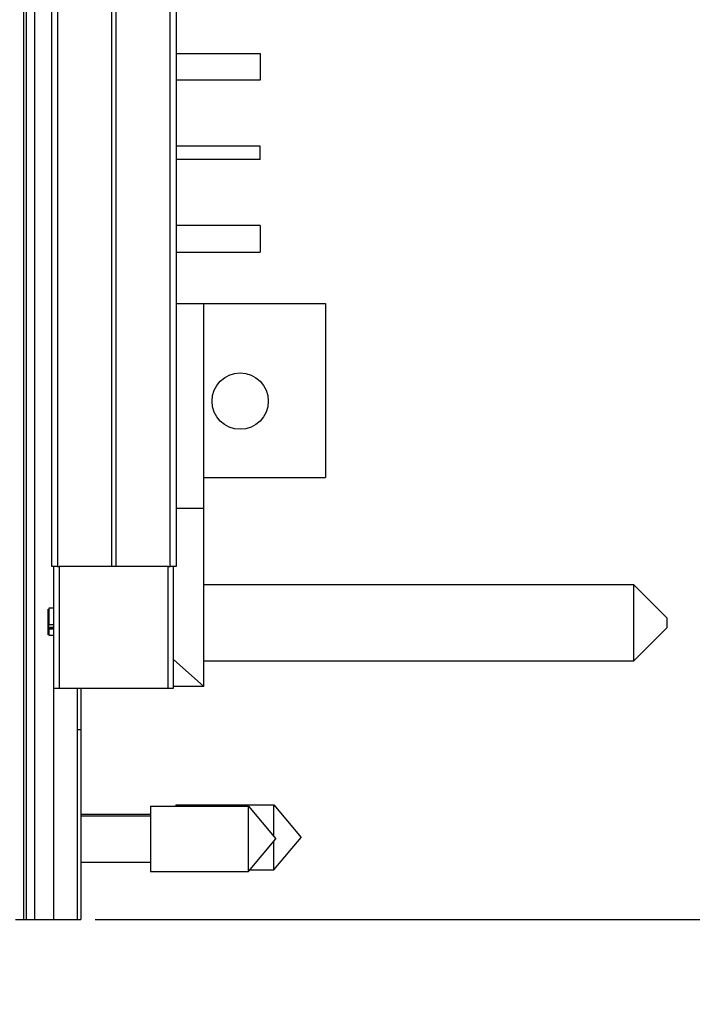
# Model space of a CAD drawing. Header units: inches. Extents: x 0.2 to 16.8, y 0.2 to 10.8.
# Tile 11 of 42: x 9 to 10, y 3 to 4.5. Entities that reach past the tile are written whole.
import ezdxf

# ---------------------------------------------------------------- set-up
doc = ezdxf.new("R2010")
doc.units = ezdxf.units.IN
doc.header["$LTSCALE"] = 0.935
doc.header["$MEASUREMENT"] = 0
doc.layers.get('0').update_dxf_attribs({"linetype": 'CONTINUOUS'})
doc.layers.add('DIMENSIONS', color=7, linetype='CONTINUOUS')
doc.styles.get("Standard").update_dxf_attribs({"font": 'txt', "width": 0.8})
doc.dimstyles.new('DIMSTYLE_1', dxfattribs={"dimtxt": 0.125, "dimasz": 0.18, "dimexe": 0.18, "dimexo": 0.0625, "dimgap": 0.09, "dimtad": 0, "dimtih": 1, "dimtoh": 1, "dimdec": 3, "dimzin": 4, "dimdsep": 46, "dimtxsty": 'STANDARD', "dimblk": '_FILLED', "dimblk1": '_FILLED', "dimblk2": '_FILLED', "dimcen": 0.09, "dimadec": 0, "dimazin": 0, "dimtp": 0.01, "dimtm": 0.01, "dimtfac": 1, "dimtdec": 3, "dimtofl": 0, "dimtmove": 0, "dimatfit": 3, "dimldrblk": '_FILLED', "dimfxl": 1, "dimtolj": 1, "dimtzin": 4, "dimarcsym": 0})
doc.dimstyles.new('DIMSTYLE_2', dxfattribs={"dimtxt": 0.125, "dimasz": 0.18, "dimexe": 0.18, "dimexo": 0.0625, "dimgap": 0.09, "dimtad": 0, "dimtih": 1, "dimtoh": 1, "dimdec": 3, "dimzin": 4, "dimdsep": 46, "dimtxsty": 'STANDARD', "dimblk": '_FILLED', "dimblk1": '_FILLED', "dimblk2": '_FILLED', "dimcen": 0.09, "dimadec": 0, "dimazin": 0, "dimtp": 0.01, "dimtm": 0.01, "dimtfac": 1, "dimtdec": 3, "dimtofl": 0, "dimtmove": 0, "dimatfit": 3, "dimldrblk": '_FILLED', "dimfxl": 1, "dimtolj": 1, "dimtzin": 4, "dimarcsym": 0})

# ---------------------------------------------------------------- blocks, each defined once
blk = doc.blocks.new('_FILLED')
at = {"color": 0, "linetype": 'BYBLOCK'}
blk.add_solid([(0, 0), (-1, 0.1736), (-1, -0.1736)], dxfattribs=at)
blk = doc.blocks.new('*D19')
at = {"layer": 'DIMENSIONS', "color": 2, "linetype": 'CONTINUOUS'}
for p, q in [((9.0817, 8.1964), (10.9517, 8.1964)), ((10.8267, 8.1964), (10.8267, 5.788)), ((10.8267, 3.1295), (10.8267, 5.538)), ((9.0817, 3.1295), (10.9517, 3.1295))]:
    blk.add_line(p, q, dxfattribs=at)
at = {"layer": 'DIMENSIONS', "color": 2, "linetype": 'CONTINUOUS', "xscale": 0.18, "yscale": 0.18, "zscale": 0.18}
for p, rotation in [((10.8267, 8.1964), 90), ((10.8267, 3.1295), 270)]:
    blk.add_blockref('_FILLED', p, dxfattribs=dict(at, rotation=rotation))
at = {"layer": 'DIMENSIONS', "color": 2, "linetype": 'CONTINUOUS', "insert": (10.8267, 5.7255), "char_height": 0.125, "width": 1.325, "attachment_point": 2, "line_spacing_factor": 0.9}
blk.add_mtext('5.067{\\Ftxt.shx;\\W1.000000;\\H0.125000; }[128.7]', dxfattribs=at)
blk = doc.blocks.new('*D20')
at = {"layer": 'DIMENSIONS', "color": 2, "linetype": 'CONTINUOUS'}
blk.add_line((8.6766, 4.1209), (8.6766, 2.6207), dxfattribs=at)
at = {"layer": 'DIMENSIONS', "color": 2, "linetype": 'CONTINUOUS', "insert": (8.6141, 2.5582), "char_height": 0.125, "width": 1.425, "attachment_point": 3, "rotation": 90, "line_spacing_factor": 0.9}
blk.add_mtext('3X .383{\\Ftxt.shx;\\W1.000000;\\H0.125000; }[9.74]', dxfattribs=at)
blk = doc.blocks.new('*D23')
at = {"layer": 'DIMENSIONS', "color": 2, "linetype": 'CONTINUOUS'}
for p, q in [((8.6575, 5.3208), (8.6575, 5.088)), ((8.6575, 5.088), (8.4425, 4.9231)), ((8.4425, 4.9231), (8.4425, 2.6207))]:
    blk.add_line(p, q, dxfattribs=at)
at = {"layer": 'DIMENSIONS', "color": 2, "linetype": 'CONTINUOUS', "insert": (8.38, 2.5582), "char_height": 0.125, "width": 1.225, "attachment_point": 3, "rotation": 90, "line_spacing_factor": 0.9}
blk.add_mtext('.403{\\Ftxt.shx;\\W1.000000;\\H0.125000; }[10.22]', dxfattribs=at)

msp = doc.modelspace()

# ---------------------------------------------------------------- linework, layer by layer
at = {"color": 9, "linetype": 'CONTINUOUS'}
for p, q in [((8.9736, 8.1964), (8.9736, 3.1295)), ((8.978, 3.1295), (8.978, 8.1964)), ((9.025, 7.6634), (9.025, 3.6634)), ((9.1069, 3.6634), (9.1069, 7.6634)), ((9.1132, 7.6634), (9.1132, 3.6634)), ((9.1951, 3.6634), (9.1951, 7.6634)), ((9.0272, 3.6634), (9.0272, 3.4795)), ((9.192, 3.4795), (9.192, 3.6634)), ((9.0115, 3.5753), (9.0192, 3.5753)), ((9.0192, 3.5711), (9.0105, 3.5711)), ((9.0105, 3.5703), (9.0192, 3.5703)), ((9.0192, 3.1295), (9.0192, 3.4795)), ((9.055, 3.417), (9.06, 3.417))]:
    msp.add_line(p, q, dxfattribs=at)
at = {"color": 7, "linetype": 'CONTINUOUS'}
for p, q in [((8.99, 8.1964), (8.99, 3.1295)), ((9.016, 7.6634), (9.016, 3.6634)), ((9.204, 7.6634), (9.204, 3.6634)), ((9.204, 4.4383), (9.3314, 4.4383)), ((9.3314, 4.4383), (9.3314, 4.3983)), ((9.3314, 4.3983), (9.204, 4.3983)), ((9.3314, 4.2983), (9.204, 4.2983)), ((9.3314, 4.2783), (9.3314, 4.2983)), ((9.3314, 4.2783), (9.204, 4.2783)), ((9.3314, 4.1783), (9.204, 4.1783)), ((9.3314, 4.1783), (9.3314, 4.1383)), ((9.204, 4.1383), (9.3314, 4.1383)), ((9.204, 4.0607), (9.43, 4.0607)), ((9.246, 3.4817), (9.246, 4.0607)), ((9.43, 4.0607), (9.43, 3.7977)), ((9.246, 3.7977), (9.43, 3.7977)), ((9.246, 3.7507), (9.204, 3.7507)), ((9.0256, 3.6634), (9.0161, 3.6634)), ((9.0192, 3.4795), (9.0192, 3.6634)), ((9.025, 3.6634), (9.0261, 3.6634)), ((9.0261, 3.6634), (9.0272, 3.6634)), ((9.1927, 3.6634), (9.0272, 3.6634)), ((9.1921, 3.6634), (9.1936, 3.6634)), ((9.1936, 3.6634), (9.1951, 3.6634)), ((9.204, 3.6634), (9.1945, 3.6634)), ((9.2, 3.4795), (9.2, 3.6634)), ((9.896, 3.6355), (9.246, 3.6355)), ((9.946, 3.5855), (9.896, 3.6355)), ((9.896, 3.5205), (9.896, 3.6355)), ((9.0105, 3.573), (9.0105, 3.5959)), ((9.946, 3.5855), (9.946, 3.5705)), ((9.0105, 3.5638), (9.0105, 3.5703)), ((9.946, 3.5705), (9.896, 3.5205)), ((9.2, 3.5228), (9.246, 3.4817)), ((9.246, 3.5205), (9.896, 3.5205)), ((9.0192, 3.4795), (9.2, 3.4795)), ((9.055, 3.1295), (9.055, 3.4795)), ((9.06, 3.4795), (9.06, 3.1295)), ((9.246, 3.4817), (9.2, 3.4817)), ((9.06, 3.2887), (9.1653, 3.2887)), ((9.1653, 3.3007), (9.3134, 3.3007)), ((9.1653, 3.3007), (9.1653, 3.2023)), ((9.2037, 3.3029), (9.3518, 3.3029)), ((9.2037, 3.3029), (9.2037, 3.3007)), ((9.3134, 3.3007), (9.3547, 3.2515)), ((9.3134, 3.2023), (9.3134, 3.3007)), ((9.3518, 3.3029), (9.3931, 3.2537)), ((9.3518, 3.2549), (9.3518, 3.3029)), ((9.06, 3.2865), (9.1653, 3.2865)), ((9.3134, 3.2023), (9.3547, 3.2515)), ((9.3518, 3.2045), (9.3931, 3.2537)), ((9.3518, 3.2045), (9.3518, 3.2481)), ((9.06, 3.2164), (9.1653, 3.2164)), ((9.1653, 3.2023), (9.3134, 3.2023)), ((9.3152, 3.2045), (9.3518, 3.2045)), ((8.9616, 3.1295), (9.06, 3.1295))]:
    msp.add_line(p, q, dxfattribs=at)
at = {"color": 6, "linetype": 'CONTINUOUS'}
for p, q in [((9.0105, 3.5959), (9.0105, 3.5989)), ((9.0192, 3.6), (9.0115, 3.6)), ((9.0115, 3.6), (9.0115, 3.5753)), ((9.0105, 3.5703), (9.0105, 3.573)), ((9.0111, 3.5728), (9.0105, 3.5718)), ((9.0105, 3.5697), (9.0115, 3.5692)), ((9.0105, 3.56), (9.0105, 3.5638)), ((9.0115, 3.5692), (9.0192, 3.5692)), ((9.0115, 3.5692), (9.0115, 3.5592)), ((9.0192, 3.559), (9.0115, 3.559))]:
    msp.add_line(p, q, dxfattribs=at)
at = {"color": 7, "linetype": 'CONTINUOUS'}
msp.add_circle((9.301, 3.9131), 0.0425, dxfattribs=at)
at = {"color": 6, "linetype": 'CONTINUOUS'}
msp.add_open_spline([(9.0115, 3.5753), (9.0115, 3.5751), (9.0115, 3.5743), (9.0113, 3.5734), (9.0111, 3.5728)], degree=3, knots=[0, 0, 0, 0, 0.267099, 1, 1, 1, 1], dxfattribs=at)

# ---------------------------------------------------------------- dimensions: what is measured, and where the dimension line sits
at = {"layer": 'DIMENSIONS', "color": 2, "linetype": 'CONTINUOUS'}
dim = msp.add_linear_dim(base=(10.8267, 3.1295), p1=(9.0817, 8.1964), p2=(9.0817, 3.1295), angle=270, dimstyle='DIMSTYLE_2', dxfattribs=at)
dim.commit()
dim.dimension.update_dxf_attribs({"geometry": '*D19', "text_midpoint": (10.6767, 5.663), "dimtype": 160})
dim = msp.add_ordinate_dim(feature_location=(8.6574989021, 5.3207987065), offset=(-0.2149800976, -2.7001291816), dtype=0, origin=(9.0600318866, 5.3832987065), dimstyle='DIMSTYLE_1', dxfattribs=at)
dim.commit()
dim.dimension.update_dxf_attribs({"geometry": '*D23', "text_midpoint": (8.5769408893, 1.722170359)})
dim = msp.add_ordinate_dim(feature_location=(8.6766, 4.1209), offset=(0, -1.5002), dtype=1, origin=(9.06, 4.1834), text='3X <>', dimstyle='DIMSTYLE_1', dxfattribs=at)
dim.commit()
dim.dimension.update_dxf_attribs({"geometry": '*D20', "text_midpoint": (8.7886, 1.6669)})

doc.saveas('drawing.dxf')
